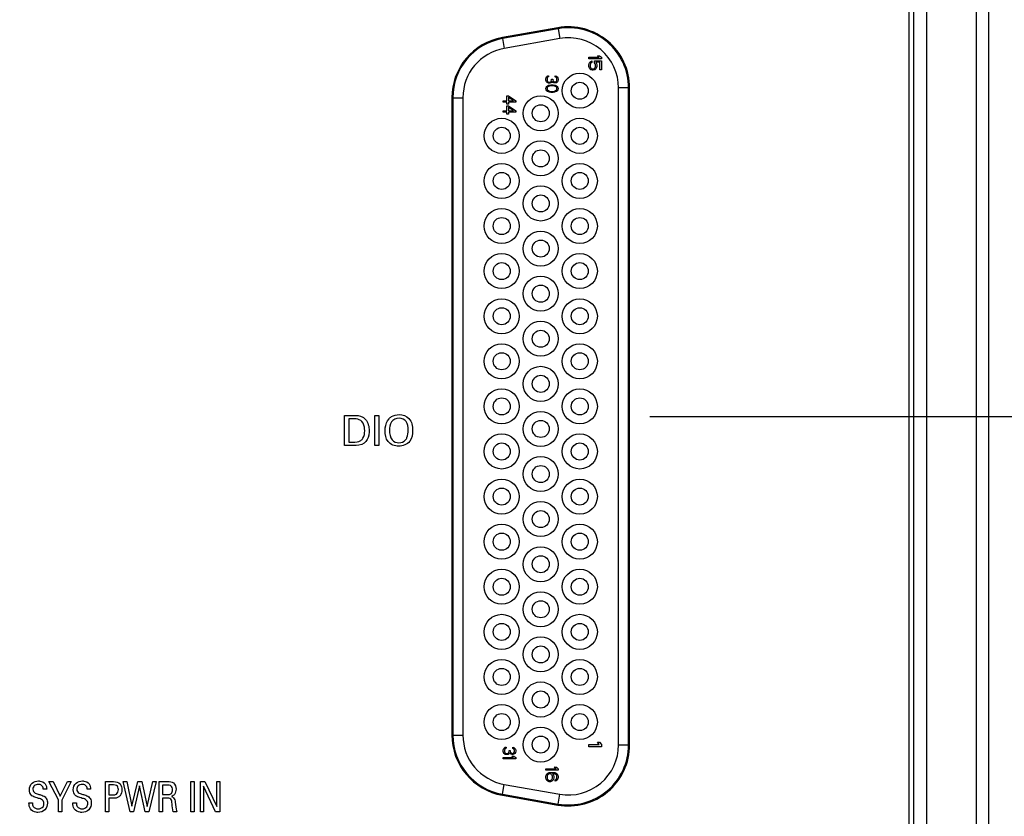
# Model space of a CAD drawing. Header units: inches. Extents: x 0 to 34, y 0 to 22.
# Tile 26 of 121: x 17.2 to 19.1, y 6.1 to 7.6. Entities that reach past the tile are written whole.
import ezdxf

# ---------------------------------------------------------------- set-up
doc = ezdxf.new("R2010")
doc.units = ezdxf.units.IN
doc.header["$LTSCALE"] = 1.87
doc.header["$MEASUREMENT"] = 0
doc.layers.get('0').update_dxf_attribs({"linetype": 'CONTINUOUS'})
doc.layers.add('DIMENSIONS', color=7, linetype='CONTINUOUS')
doc.styles.get("Standard").update_dxf_attribs({"font": 'txt', "width": 0.8})
doc.dimstyles.new('DIMSTYLE_1', dxfattribs={"dimtxt": 0.125, "dimasz": 0.18, "dimexe": 0.125, "dimexo": 0.0625, "dimgap": 0.0625, "dimtad": 0, "dimtih": 1, "dimtoh": 1, "dimdec": 3, "dimzin": 4, "dimdsep": 46, "dimtxsty": 'STANDARD', "dimblk": '_FILLED', "dimblk1": '_FILLED', "dimblk2": '_FILLED', "dimcen": 0.09, "dimadec": 0, "dimazin": 0, "dimtp": 0.001, "dimtm": 0.001, "dimtfac": 1, "dimtdec": 3, "dimtofl": 0, "dimtmove": 0, "dimatfit": 3, "dimldrblk": '_FILLED', "dimfxl": 1, "dimtolj": 1, "dimtzin": 4, "dimarcsym": 0})

# ---------------------------------------------------------------- blocks, each defined once
blk = doc.blocks.new('_FILLED')
at = {"color": 0, "linetype": 'BYBLOCK'}
blk.add_solid([(0, 0), (-1, 0.174), (-1, -0.174)], dxfattribs=at)
blk = doc.blocks.new('*D12')
at = {"layer": 'DIMENSIONS', "color": 2, "linetype": 'CONTINUOUS'}
for p, q in [((18.5638, 8.697), (19.7136, 8.697)), ((19.5886, 8.697), (19.5886, 7.898)), ((19.5886, 6.849), (19.5886, 7.4605)), ((18.4123, 6.849), (19.7136, 6.849))]:
    blk.add_line(p, q, dxfattribs=at)
at = {"layer": 'DIMENSIONS', "color": 2, "linetype": 'CONTINUOUS', "xscale": 0.18, "yscale": 0.18, "zscale": 0.18}
for p, rotation in [((19.5886, 8.697), 90), ((19.5886, 6.849), 270)]:
    blk.add_blockref('_FILLED', p, dxfattribs=dict(at, rotation=rotation))
at = {"layer": 'DIMENSIONS', "color": 2, "linetype": 'CONTINUOUS', "insert": (19.4886, 7.8355), "char_height": 0.125, "width": 0.7, "attachment_point": 2, "line_spacing_factor": 0.9}
blk.add_mtext('1.848\\P[46.94]', dxfattribs=at)
blk = doc.blocks.new('*D13')
at = {"layer": 'DIMENSIONS', "color": 2, "linetype": 'CONTINUOUS'}
for p, q in [((18.4123, 6.849), (19.7136, 6.849)), ((19.5886, 6.849), (19.5886, 6.1833)), ((19.5886, 5.2676), (19.5886, 5.7458)), ((18.2952, 5.2676), (19.7136, 5.2676))]:
    blk.add_line(p, q, dxfattribs=at)
at = {"layer": 'DIMENSIONS', "color": 2, "linetype": 'CONTINUOUS', "xscale": 0.18, "yscale": 0.18, "zscale": 0.18}
for p, rotation in [((19.5886, 6.849), 90), ((19.5886, 5.2676), 270)]:
    blk.add_blockref('_FILLED', p, dxfattribs=dict(at, rotation=rotation))
at = {"layer": 'DIMENSIONS', "color": 2, "linetype": 'CONTINUOUS', "insert": (19.4886, 6.1208), "char_height": 0.125, "width": 0.7, "attachment_point": 2, "line_spacing_factor": 0.9}
blk.add_mtext('1.581\\P[40.17]', dxfattribs=at)
blk = doc.blocks.new('*D32')
at = {"layer": 'DIMENSIONS', "color": 2, "linetype": 'CONTINUOUS'}
for p, q in [((16.8606, 6.1945), (16.8606, 2.302)), ((16.9622, 5.1554), (16.9622, 2.302)), ((16.8606, 2.427), (16.4953, 2.427)), ((16.9622, 2.427), (17.3222, 2.427))]:
    blk.add_line(p, q, dxfattribs=at)
at = {"layer": 'DIMENSIONS', "color": 2, "linetype": 'CONTINUOUS', "xscale": 0.18, "yscale": 0.18, "zscale": 0.18}
blk.add_blockref('_FILLED', (16.8606, 2.427), dxfattribs=at)
at = {"layer": 'DIMENSIONS', "color": 2, "linetype": 'CONTINUOUS', "xscale": 0.18, "yscale": 0.18, "zscale": 0.18, "rotation": 180}
blk.add_blockref('_FILLED', (16.9622, 2.427), dxfattribs=at)
at = {"layer": 'DIMENSIONS', "color": 2, "linetype": 'CONTINUOUS', "insert": (16.2328, 2.4895), "char_height": 0.125, "width": 0.6, "attachment_point": 3, "line_spacing_factor": 0.9}
blk.add_mtext('.102\\P[2.58]', dxfattribs=at)

msp = doc.modelspace()

# ---------------------------------------------------------------- linework, layer by layer
at = {"color": 7, "linetype": 'CONTINUOUS'}
for p, q in [((19.0636, 11.2521), (19.0636, 4.452)), ((19.0886, 11.2265), (19.0886, 4.4776)), ((18.9301, 5.102), (18.9301, 10.601)), ((18.9396, 5.1024), (18.9396, 10.6017)), ((18.9651, 5.1024), (18.9651, 10.6017)), ((18.2286, 7.6247), (18.1176, 7.6051)), ((18.2289, 7.6227), (18.1179, 7.6031)), ((18.2289, 7.6227), (18.2324, 7.603)), ((18.1179, 7.6031), (18.1214, 7.5835)), ((18.2324, 7.603), (18.1214, 7.5835)), ((18.2903, 7.5659), (18.311, 7.5659)), ((18.2903, 7.5628), (18.2903, 7.5659)), ((18.3153, 7.5628), (18.2903, 7.5628)), ((18.2903, 7.5508), (18.2908, 7.5534)), ((18.2903, 7.5477), (18.2903, 7.5508)), ((18.2908, 7.5534), (18.2924, 7.556)), ((18.2924, 7.556), (18.2945, 7.5576)), ((18.2934, 7.5529), (18.2929, 7.5508)), ((18.2929, 7.5508), (18.2929, 7.5477)), ((18.2945, 7.5545), (18.2934, 7.5529)), ((18.2945, 7.5576), (18.2966, 7.5586)), ((18.2966, 7.5555), (18.2945, 7.5545)), ((18.2966, 7.5586), (18.2966, 7.5555)), ((18.3014, 7.5586), (18.3153, 7.5586)), ((18.3014, 7.555), (18.3014, 7.5586)), ((18.303, 7.5529), (18.3014, 7.555)), ((18.3036, 7.5508), (18.303, 7.5529)), ((18.3036, 7.5477), (18.3036, 7.5508)), ((18.3126, 7.556), (18.3041, 7.556)), ((18.3041, 7.556), (18.3057, 7.5534)), ((18.3057, 7.5534), (18.3062, 7.5508)), ((18.3062, 7.5508), (18.3062, 7.5477)), ((18.3073, 7.569), (18.3115, 7.569)), ((18.311, 7.5659), (18.3073, 7.569)), ((18.3115, 7.569), (18.3153, 7.5659)), ((18.3126, 7.5409), (18.3126, 7.556)), ((18.3153, 7.5659), (18.3153, 7.5628)), ((18.3153, 7.5586), (18.3153, 7.5409)), ((18.2908, 7.5451), (18.2903, 7.5477)), ((18.2924, 7.5425), (18.2908, 7.5451)), ((18.2945, 7.5409), (18.2924, 7.5425)), ((18.2929, 7.5477), (18.2934, 7.5456)), ((18.2934, 7.5456), (18.2945, 7.544)), ((18.2945, 7.544), (18.2961, 7.543)), ((18.2972, 7.5399), (18.2945, 7.5409)), ((18.2961, 7.543), (18.2977, 7.5425)), ((18.2993, 7.5399), (18.2972, 7.5399)), ((18.2977, 7.5425), (18.2988, 7.5425)), ((18.2988, 7.5425), (18.3004, 7.543)), ((18.302, 7.5409), (18.2993, 7.5399)), ((18.3004, 7.543), (18.302, 7.544)), ((18.302, 7.544), (18.303, 7.5456)), ((18.3041, 7.5425), (18.302, 7.5409)), ((18.303, 7.5456), (18.3036, 7.5477)), ((18.3057, 7.5451), (18.3041, 7.5425)), ((18.3062, 7.5477), (18.3057, 7.5451)), ((18.3153, 7.5409), (18.3126, 7.5409)), ((18.2043, 7.5232), (18.2048, 7.5249)), ((18.2043, 7.5199), (18.2043, 7.5232)), ((18.2048, 7.5182), (18.2043, 7.5199)), ((18.2048, 7.5249), (18.2059, 7.5265)), ((18.2059, 7.5165), (18.2048, 7.5182)), ((18.2059, 7.5265), (18.2069, 7.5278)), ((18.2069, 7.5153), (18.2059, 7.5165)), ((18.2069, 7.5278), (18.2085, 7.5286)), ((18.2074, 7.5249), (18.2069, 7.5228)), ((18.2069, 7.5228), (18.2069, 7.5203)), ((18.2069, 7.5203), (18.2074, 7.5182)), ((18.2085, 7.5145), (18.2069, 7.5153)), ((18.208, 7.5257), (18.2074, 7.5249)), ((18.2074, 7.5182), (18.208, 7.5174)), ((18.209, 7.5265), (18.208, 7.5257)), ((18.208, 7.5174), (18.209, 7.5165)), ((18.2085, 7.5286), (18.2101, 7.529)), ((18.2101, 7.514), (18.2085, 7.5145)), ((18.2101, 7.527), (18.209, 7.5265)), ((18.209, 7.5165), (18.2101, 7.5161)), ((18.2101, 7.529), (18.2101, 7.527)), ((18.2101, 7.5161), (18.2122, 7.5161)), ((18.2122, 7.514), (18.2101, 7.514)), ((18.2117, 7.5103), (18.2144, 7.5107)), ((18.2122, 7.5161), (18.2144, 7.517)), ((18.2144, 7.5145), (18.2122, 7.514)), ((18.2144, 7.517), (18.2154, 7.5182)), ((18.216, 7.5153), (18.2144, 7.5145)), ((18.2144, 7.5107), (18.2191, 7.5107)), ((18.2154, 7.5182), (18.216, 7.5207)), ((18.216, 7.5224), (18.2181, 7.5224)), ((18.216, 7.5207), (18.216, 7.5224)), ((18.217, 7.5174), (18.216, 7.5153)), ((18.2186, 7.5157), (18.217, 7.5174)), ((18.2181, 7.5224), (18.2181, 7.5207)), ((18.2181, 7.5207), (18.2191, 7.5182)), ((18.2202, 7.5149), (18.2186, 7.5157)), ((18.2191, 7.5182), (18.2202, 7.5174)), ((18.2191, 7.5107), (18.2218, 7.5103)), ((18.2202, 7.5174), (18.2223, 7.5165)), ((18.2223, 7.5145), (18.2202, 7.5149)), ((18.2223, 7.5165), (18.2234, 7.5165)), ((18.2234, 7.5145), (18.2223, 7.5145)), ((18.2234, 7.5286), (18.2255, 7.5282)), ((18.2234, 7.5265), (18.2234, 7.5286)), ((18.225, 7.5257), (18.2234, 7.5265)), ((18.2234, 7.5165), (18.225, 7.5174)), ((18.2255, 7.5149), (18.2234, 7.5145)), ((18.2261, 7.5245), (18.225, 7.5257)), ((18.225, 7.5174), (18.2261, 7.5186)), ((18.2255, 7.5282), (18.2277, 7.5265)), ((18.2277, 7.5165), (18.2255, 7.5149)), ((18.2266, 7.5224), (18.2261, 7.5245)), ((18.2261, 7.5186), (18.2266, 7.5207)), ((18.2266, 7.5207), (18.2266, 7.5224)), ((18.2277, 7.5265), (18.2287, 7.5249)), ((18.2287, 7.5182), (18.2277, 7.5165)), ((18.2287, 7.5249), (18.2293, 7.522)), ((18.2293, 7.5211), (18.2287, 7.5182)), ((18.2293, 7.522), (18.2293, 7.5211)), ((18.2043, 7.5032), (18.2048, 7.5057)), ((18.2048, 7.5007), (18.2043, 7.5032)), ((18.2048, 7.5057), (18.2064, 7.5078)), ((18.2064, 7.4986), (18.2048, 7.5007)), ((18.2064, 7.5078), (18.208, 7.509)), ((18.208, 7.4974), (18.2064, 7.4986)), ((18.2074, 7.5053), (18.2069, 7.5032)), ((18.2069, 7.5032), (18.2074, 7.5011)), ((18.2085, 7.5065), (18.2074, 7.5053)), ((18.2074, 7.5011), (18.2085, 7.4999)), ((18.208, 7.509), (18.2101, 7.5099)), ((18.2101, 7.4965), (18.208, 7.4974)), ((18.2117, 7.5082), (18.2085, 7.5065)), ((18.2085, 7.4999), (18.2117, 7.4982)), ((18.2101, 7.5099), (18.2117, 7.5103)), ((18.2117, 7.4961), (18.2101, 7.4965)), ((18.2149, 7.5086), (18.2117, 7.5082)), ((18.2117, 7.4982), (18.2149, 7.4978)), ((18.2144, 7.4957), (18.2117, 7.4961)), ((18.2191, 7.4957), (18.2144, 7.4957)), ((18.2186, 7.5086), (18.2149, 7.5086)), ((18.2149, 7.4978), (18.2186, 7.4978)), ((18.2218, 7.5082), (18.2186, 7.5086)), ((18.2186, 7.4978), (18.2218, 7.4982)), ((18.2218, 7.4961), (18.2191, 7.4957)), ((18.2218, 7.5103), (18.2234, 7.5099)), ((18.225, 7.5065), (18.2218, 7.5082)), ((18.2218, 7.4982), (18.225, 7.4999)), ((18.2234, 7.4965), (18.2218, 7.4961)), ((18.2234, 7.5099), (18.2255, 7.509)), ((18.2255, 7.4974), (18.2234, 7.4965)), ((18.2261, 7.5053), (18.225, 7.5065)), ((18.225, 7.4999), (18.2261, 7.5011)), ((18.2255, 7.509), (18.2271, 7.5078)), ((18.2271, 7.4986), (18.2255, 7.4974)), ((18.2266, 7.5032), (18.2261, 7.5053)), ((18.2261, 7.5011), (18.2266, 7.5032)), ((18.2271, 7.5078), (18.2287, 7.5057)), ((18.2287, 7.5007), (18.2271, 7.4986)), ((18.2287, 7.5057), (18.2293, 7.5032)), ((18.2293, 7.5032), (18.2287, 7.5007)), ((18.3698, 7.5045), (18.3498, 7.5045)), ((18.3498, 6.1935), (18.3498, 7.5045)), ((18.3698, 6.1935), (18.3698, 7.5045)), ((18.3718, 6.1935), (18.3718, 7.5045)), ((18.0168, 7.485), (18.0168, 6.2131)), ((18.0188, 7.485), (18.0388, 7.485)), ((18.0188, 7.485), (18.0188, 6.2131)), ((18.0388, 7.485), (18.0388, 6.2131)), ((18.1193, 7.479), (18.1267, 7.479)), ((18.1193, 7.4765), (18.1193, 7.479)), ((18.1267, 7.4765), (18.1193, 7.4765)), ((18.1267, 7.489), (18.1299, 7.489)), ((18.1267, 7.479), (18.1267, 7.489)), ((18.1267, 7.4724), (18.1267, 7.4765)), ((18.1299, 7.4724), (18.1267, 7.4724)), ((18.1299, 7.489), (18.1443, 7.479)), ((18.14, 7.479), (18.1299, 7.4861)), ((18.1299, 7.4861), (18.1299, 7.479)), ((18.1299, 7.479), (18.14, 7.479)), ((18.1443, 7.4765), (18.1299, 7.4765)), ((18.1299, 7.4765), (18.1299, 7.4724)), ((18.1443, 7.479), (18.1443, 7.4765)), ((18.1193, 7.459), (18.1267, 7.459)), ((18.1193, 7.4565), (18.1193, 7.459)), ((18.1267, 7.4565), (18.1193, 7.4565)), ((18.1267, 7.469), (18.1299, 7.469)), ((18.1267, 7.459), (18.1267, 7.469)), ((18.1267, 7.4524), (18.1267, 7.4565)), ((18.1299, 7.4524), (18.1267, 7.4524)), ((18.1299, 7.469), (18.1443, 7.459)), ((18.14, 7.459), (18.1299, 7.4661)), ((18.1299, 7.4661), (18.1299, 7.459)), ((18.1299, 7.459), (18.14, 7.459)), ((18.1443, 7.4565), (18.1299, 7.4565)), ((18.1299, 7.4565), (18.1299, 7.4524)), ((18.1443, 7.459), (18.1443, 7.4565)), ((18.0188, 6.2131), (18.0388, 6.2131)), ((18.2903, 6.1944), (18.311, 6.1944)), ((18.2903, 6.1897), (18.2903, 6.1944)), ((18.3073, 6.199), (18.3115, 6.199)), ((18.311, 6.1944), (18.3073, 6.199)), ((18.3115, 6.199), (18.3153, 6.1944)), ((18.3153, 6.1944), (18.3153, 6.1897)), ((18.3498, 6.1935), (18.3698, 6.1935)), ((18.1193, 6.1832), (18.1198, 6.1849)), ((18.1193, 6.1799), (18.1193, 6.1832)), ((18.1198, 6.1782), (18.1193, 6.1799)), ((18.1198, 6.1849), (18.1209, 6.1865)), ((18.1209, 6.1765), (18.1198, 6.1782)), ((18.1209, 6.1865), (18.1219, 6.1878)), ((18.1219, 6.1753), (18.1209, 6.1765)), ((18.1219, 6.1878), (18.1235, 6.1886)), ((18.1224, 6.1849), (18.1219, 6.1828)), ((18.1219, 6.1828), (18.1219, 6.1803)), ((18.1219, 6.1803), (18.1224, 6.1782)), ((18.1235, 6.1745), (18.1219, 6.1753)), ((18.123, 6.1857), (18.1224, 6.1849)), ((18.1224, 6.1782), (18.123, 6.1774)), ((18.124, 6.1865), (18.123, 6.1857)), ((18.123, 6.1774), (18.124, 6.1765)), ((18.1235, 6.1886), (18.1251, 6.189)), ((18.1251, 6.174), (18.1235, 6.1745)), ((18.1251, 6.187), (18.124, 6.1865)), ((18.124, 6.1765), (18.1251, 6.1761)), ((18.1251, 6.189), (18.1251, 6.187)), ((18.1251, 6.1761), (18.1272, 6.1761)), ((18.1272, 6.174), (18.1251, 6.174)), ((18.1272, 6.1761), (18.1294, 6.177)), ((18.1294, 6.1745), (18.1272, 6.174)), ((18.1294, 6.177), (18.1304, 6.1782)), ((18.131, 6.1753), (18.1294, 6.1745)), ((18.1304, 6.1782), (18.131, 6.1807)), ((18.131, 6.1824), (18.1331, 6.1824)), ((18.131, 6.1807), (18.131, 6.1824)), ((18.132, 6.1774), (18.131, 6.1753)), ((18.1336, 6.1757), (18.132, 6.1774)), ((18.1331, 6.1824), (18.1331, 6.1807)), ((18.1331, 6.1807), (18.1341, 6.1782)), ((18.1352, 6.1749), (18.1336, 6.1757)), ((18.1341, 6.1782), (18.1352, 6.1774)), ((18.1352, 6.1774), (18.1373, 6.1765)), ((18.1373, 6.1745), (18.1352, 6.1749)), ((18.1373, 6.1765), (18.1384, 6.1765)), ((18.1384, 6.1745), (18.1373, 6.1745)), ((18.1384, 6.1886), (18.1405, 6.1882)), ((18.1384, 6.1865), (18.1384, 6.1886)), ((18.14, 6.1857), (18.1384, 6.1865)), ((18.1384, 6.1765), (18.14, 6.1774)), ((18.1405, 6.1749), (18.1384, 6.1745)), ((18.1411, 6.1845), (18.14, 6.1857)), ((18.14, 6.1774), (18.1411, 6.1786)), ((18.1405, 6.1882), (18.1427, 6.1865)), ((18.1427, 6.1765), (18.1405, 6.1749)), ((18.1416, 6.1824), (18.1411, 6.1845)), ((18.1411, 6.1786), (18.1416, 6.1807)), ((18.1416, 6.1807), (18.1416, 6.1824)), ((18.1427, 6.1865), (18.1437, 6.1849)), ((18.1437, 6.1782), (18.1427, 6.1765)), ((18.1437, 6.1849), (18.1443, 6.182)), ((18.1443, 6.1811), (18.1437, 6.1782)), ((18.1443, 6.182), (18.1443, 6.1811)), ((18.3153, 6.1897), (18.2903, 6.1897)), ((18.1193, 6.1682), (18.14, 6.1682)), ((18.1193, 6.1657), (18.1193, 6.1682)), ((18.1443, 6.1657), (18.1193, 6.1657)), ((18.1363, 6.1707), (18.1405, 6.1707)), ((18.14, 6.1682), (18.1363, 6.1707)), ((18.1405, 6.1707), (18.1443, 6.1682)), ((18.1443, 6.1682), (18.1443, 6.1657)), ((18.2043, 6.1459), (18.225, 6.1459)), ((18.2043, 6.1428), (18.2043, 6.1459)), ((18.2293, 6.1428), (18.2043, 6.1428)), ((18.2048, 6.1329), (18.2064, 6.1355)), ((18.2064, 6.1355), (18.2085, 6.1371)), ((18.2085, 6.1371), (18.2112, 6.1381)), ((18.2101, 6.135), (18.2085, 6.1339)), ((18.2117, 6.1355), (18.2101, 6.135)), ((18.2112, 6.1381), (18.2149, 6.1386)), ((18.2133, 6.1355), (18.2117, 6.1355)), ((18.2149, 6.135), (18.2133, 6.1355)), ((18.2149, 6.1386), (18.2186, 6.1386)), ((18.216, 6.1339), (18.2149, 6.135)), ((18.2186, 6.136), (18.2176, 6.136)), ((18.2176, 6.136), (18.2197, 6.1329)), ((18.2186, 6.1386), (18.2223, 6.1381)), ((18.2218, 6.1355), (18.2186, 6.136)), ((18.2213, 6.149), (18.2255, 6.149)), ((18.225, 6.1459), (18.2213, 6.149)), ((18.2234, 6.135), (18.2218, 6.1355)), ((18.2223, 6.1381), (18.225, 6.1371)), ((18.225, 6.1339), (18.2234, 6.135)), ((18.225, 6.1371), (18.2271, 6.1355)), ((18.2255, 6.149), (18.2293, 6.1459)), ((18.2271, 6.1355), (18.2287, 6.1329)), ((18.2293, 6.1459), (18.2293, 6.1428)), ((18.1179, 6.0949), (18.1214, 6.1146)), ((18.1214, 6.1146), (18.2324, 6.0951)), ((18.2043, 6.1303), (18.2048, 6.1329)), ((18.2043, 6.1277), (18.2043, 6.1303)), ((18.2048, 6.1251), (18.2043, 6.1277)), ((18.2064, 6.1225), (18.2048, 6.1251)), ((18.2085, 6.1209), (18.2064, 6.1225)), ((18.2074, 6.1324), (18.2069, 6.1308)), ((18.2069, 6.1308), (18.2069, 6.1272)), ((18.2069, 6.1272), (18.2074, 6.1256)), ((18.2085, 6.1339), (18.2074, 6.1324)), ((18.2074, 6.1256), (18.2085, 6.124)), ((18.2085, 6.124), (18.2101, 6.123)), ((18.2112, 6.1199), (18.2085, 6.1209)), ((18.2101, 6.123), (18.2117, 6.1225)), ((18.2138, 6.1199), (18.2112, 6.1199)), ((18.2117, 6.1225), (18.2133, 6.1225)), ((18.2133, 6.1225), (18.2149, 6.123)), ((18.2165, 6.1209), (18.2138, 6.1199)), ((18.2149, 6.123), (18.216, 6.124)), ((18.217, 6.1324), (18.216, 6.1339)), ((18.216, 6.124), (18.217, 6.1256)), ((18.2181, 6.1225), (18.2165, 6.1209)), ((18.2176, 6.1308), (18.217, 6.1324)), ((18.217, 6.1256), (18.2176, 6.1272)), ((18.2176, 6.1272), (18.2176, 6.1308)), ((18.2197, 6.1251), (18.2181, 6.1225)), ((18.2197, 6.1329), (18.2202, 6.1303)), ((18.2202, 6.1277), (18.2197, 6.1251)), ((18.2202, 6.1303), (18.2202, 6.1277)), ((18.2234, 6.1235), (18.225, 6.1246)), ((18.2234, 6.1209), (18.2234, 6.1235)), ((18.225, 6.1214), (18.2234, 6.1209)), ((18.2261, 6.1324), (18.225, 6.1339)), ((18.225, 6.1246), (18.2261, 6.1261)), ((18.2271, 6.123), (18.225, 6.1214)), ((18.2266, 6.1308), (18.2261, 6.1324)), ((18.2261, 6.1261), (18.2266, 6.1277)), ((18.2266, 6.1277), (18.2266, 6.1308)), ((18.2287, 6.1256), (18.2271, 6.123)), ((18.2287, 6.1329), (18.2293, 6.1303)), ((18.2293, 6.1282), (18.2287, 6.1256)), ((18.2293, 6.1303), (18.2293, 6.1282)), ((18.1179, 6.0949), (18.2289, 6.0754)), ((18.2289, 6.0754), (18.2324, 6.0951)), ((18.1176, 6.093), (18.2286, 6.0734))]:
    msp.add_line(p, q, dxfattribs=at)
at = {"color": 40, "linetype": 'CONTINUOUS'}
for p, q in [((17.8027, 6.851), (17.8201, 6.851)), ((17.8027, 6.7908), (17.8027, 6.851)), ((17.821, 6.8441), (17.811, 6.8441)), ((17.811, 6.8441), (17.811, 6.7977)), ((17.8628, 6.851), (17.8711, 6.851)), ((17.8628, 6.7908), (17.8628, 6.851)), ((17.8711, 6.851), (17.8711, 6.7908)), ((17.8196, 6.7908), (17.8027, 6.7908)), ((17.811, 6.7977), (17.8191, 6.7977)), ((17.8711, 6.7908), (17.8628, 6.7908)), ((17.2123, 6.1202), (17.2206, 6.1202)), ((17.2311, 6.0838), (17.2123, 6.1202)), ((17.2206, 6.1202), (17.2348, 6.0908)), ((17.2348, 6.0908), (17.2492, 6.1202)), ((17.2567, 6.1202), (17.2378, 6.0833)), ((17.2492, 6.1202), (17.2567, 6.1202)), ((17.3252, 6.1202), (17.3413, 6.1202)), ((17.3252, 6.0601), (17.3252, 6.1202)), ((17.3606, 6.1202), (17.3677, 6.1202)), ((17.3742, 6.0601), (17.3606, 6.1202)), ((17.3677, 6.1202), (17.3781, 6.0708)), ((17.3781, 6.0708), (17.3896, 6.1202)), ((17.3896, 6.1202), (17.3979, 6.1202)), ((17.3979, 6.1202), (17.4087, 6.0704)), ((17.4087, 6.0704), (17.4197, 6.1202)), ((17.4262, 6.1202), (17.4119, 6.0601)), ((17.4197, 6.1202), (17.4262, 6.1202)), ((17.4324, 6.1202), (17.4496, 6.1202)), ((17.4324, 6.0601), (17.4324, 6.1202)), ((17.4956, 6.1202), (17.5022, 6.1202)), ((17.4956, 6.0601), (17.4956, 6.1202)), ((17.5022, 6.1202), (17.5022, 6.0601)), ((17.5146, 6.1202), (17.5238, 6.1202)), ((17.5146, 6.0601), (17.5146, 6.1202)), ((17.5238, 6.1202), (17.5475, 6.0705)), ((17.5475, 6.1202), (17.5537, 6.1202)), ((17.5475, 6.0705), (17.5475, 6.1202)), ((17.5537, 6.1202), (17.5537, 6.0601)), ((17.2079, 6.1053), (17.201, 6.1053)), ((17.2955, 6.1053), (17.2886, 6.1053)), ((17.3412, 6.1135), (17.3318, 6.1135)), ((17.3318, 6.1135), (17.3318, 6.0938)), ((17.3934, 6.1115), (17.3814, 6.0601)), ((17.4045, 6.0601), (17.3934, 6.1115)), ((17.4494, 6.1133), (17.4389, 6.1133)), ((17.4389, 6.1133), (17.4389, 6.0944)), ((17.5451, 6.0601), (17.5206, 6.1112)), ((17.5206, 6.1112), (17.5206, 6.0601)), ((17.1724, 6.0777), (17.1794, 6.0777)), ((17.2311, 6.0601), (17.2311, 6.0838)), ((17.2378, 6.0833), (17.2378, 6.0601)), ((17.26, 6.0777), (17.267, 6.0777)), ((17.3318, 6.0938), (17.3398, 6.0938)), ((17.3396, 6.0868), (17.3318, 6.0868)), ((17.3318, 6.0868), (17.3318, 6.0601)), ((17.4389, 6.0944), (17.4494, 6.0944)), ((17.4474, 6.0873), (17.439, 6.0873)), ((17.439, 6.0873), (17.439, 6.0601)), ((17.2378, 6.0601), (17.2311, 6.0601)), ((17.3318, 6.0601), (17.3252, 6.0601)), ((17.3814, 6.0601), (17.3742, 6.0601)), ((17.4119, 6.0601), (17.4045, 6.0601)), ((17.439, 6.0601), (17.4324, 6.0601)), ((17.4673, 6.0601), (17.4602, 6.0601)), ((17.5022, 6.0601), (17.4956, 6.0601)), ((17.5206, 6.0601), (17.5146, 6.0601)), ((17.5537, 6.0601), (17.5451, 6.0601))]:
    msp.add_line(p, q, dxfattribs=at)
at = {"color": 7, "linetype": 'CONTINUOUS'}
for centre, radius in [((18.2723, 7.499), 0.035), ((18.2723, 7.499), 0.017), ((18.1943, 7.454), 0.035), ((18.1943, 7.454), 0.017), ((18.1163, 7.409), 0.035), ((18.2723, 7.409), 0.035), ((18.1163, 7.409), 0.017), ((18.2723, 7.409), 0.017), ((18.1943, 7.364), 0.035), ((18.1943, 7.364), 0.017), ((18.1163, 7.319), 0.035), ((18.2723, 7.319), 0.035), ((18.1163, 7.319), 0.017), ((18.2723, 7.319), 0.017), ((18.1943, 7.274), 0.035), ((18.1943, 7.274), 0.017), ((18.1163, 7.229), 0.035), ((18.2723, 7.229), 0.035), ((18.1163, 7.229), 0.017), ((18.2723, 7.229), 0.017), ((18.1943, 7.184), 0.035), ((18.1943, 7.184), 0.017), ((18.1163, 7.139), 0.035), ((18.2723, 7.139), 0.035), ((18.1163, 7.139), 0.017), ((18.2723, 7.139), 0.017), ((18.1943, 7.094), 0.035), ((18.1943, 7.094), 0.017), ((18.1163, 7.049), 0.035), ((18.2723, 7.049), 0.035), ((18.1163, 7.049), 0.017), ((18.2723, 7.049), 0.017), ((18.1943, 7.004), 0.035), ((18.1943, 7.004), 0.017), ((18.1163, 6.959), 0.035), ((18.2723, 6.959), 0.035), ((18.1163, 6.959), 0.017), ((18.2723, 6.959), 0.017), ((18.1943, 6.914), 0.035), ((18.1943, 6.914), 0.017), ((18.1163, 6.869), 0.035), ((18.2723, 6.869), 0.035), ((18.1163, 6.869), 0.017), ((18.2723, 6.869), 0.017), ((18.1943, 6.824), 0.035), ((18.1943, 6.824), 0.017), ((18.1163, 6.779), 0.035), ((18.2723, 6.779), 0.035), ((18.1163, 6.779), 0.017), ((18.2723, 6.779), 0.017), ((18.1943, 6.734), 0.035), ((18.1943, 6.734), 0.017), ((18.1163, 6.689), 0.035), ((18.1163, 6.689), 0.017), ((18.2723, 6.689), 0.035), ((18.2723, 6.689), 0.017), ((18.1943, 6.644), 0.035), ((18.1943, 6.644), 0.017), ((18.1163, 6.599), 0.035), ((18.2723, 6.599), 0.035), ((18.1163, 6.599), 0.017), ((18.2723, 6.599), 0.017), ((18.1943, 6.554), 0.035), ((18.1943, 6.554), 0.017), ((18.1163, 6.509), 0.035), ((18.2723, 6.509), 0.035), ((18.1163, 6.509), 0.017), ((18.2723, 6.509), 0.017), ((18.1943, 6.464), 0.035), ((18.1943, 6.464), 0.017), ((18.1163, 6.419), 0.035), ((18.2723, 6.419), 0.035), ((18.1163, 6.419), 0.017), ((18.2723, 6.419), 0.017), ((18.1943, 6.374), 0.035), ((18.1943, 6.374), 0.017), ((18.1163, 6.329), 0.035), ((18.2723, 6.329), 0.035), ((18.1163, 6.329), 0.017), ((18.2723, 6.329), 0.017), ((18.1943, 6.284), 0.035), ((18.1943, 6.284), 0.017), ((18.1163, 6.239), 0.035), ((18.2723, 6.239), 0.035), ((18.1163, 6.239), 0.017), ((18.2723, 6.239), 0.017), ((18.1943, 6.194), 0.035), ((18.1943, 6.194), 0.017)]:
    msp.add_circle(centre, radius, dxfattribs=at)
for centre, radius, start, end in [((18.2498, 7.5045), 0.122, 0, 100), ((18.2498, 7.5045), 0.12, 0, 100), ((18.1388, 7.485), 0.122, 100, 180), ((18.1388, 7.485), 0.12, 100, 180), ((18.2498, 7.5045), 0.1, 0, 100), ((18.1388, 7.485), 0.1, 100, 180), ((18.1388, 6.2131), 0.122, 180, 260), ((18.1388, 6.2131), 0.12, 180, 260), ((18.1388, 6.2131), 0.1, 180, 260), ((18.2498, 6.1935), 0.122, 260, 360), ((18.2498, 6.1935), 0.12, 260, 360), ((18.2498, 6.1935), 0.1, 260, 360)]:
    msp.add_arc(centre, radius, start, end, dxfattribs=at)
at = {"color": 40, "linetype": 'CONTINUOUS'}
for points, knots in [([(17.8201, 6.851), (17.8264, 6.851), (17.8359, 6.8507), (17.8428, 6.8449), (17.8443, 6.8431)], [0, 0, 0, 0, 0.728765, 1, 1, 1, 1]), ([(17.837, 6.8388), (17.8343, 6.8418), (17.8283, 6.844), (17.8227, 6.8441), (17.821, 6.8441)], [0, 0, 0, 0, 0.704265, 1, 1, 1, 1]), ([(17.8836, 6.8205), (17.8836, 6.8224), (17.8839, 6.8308), (17.8868, 6.8396), (17.8913, 6.8445)], [0, 0, 0, 0, 0.221612, 1, 1, 1, 1]), ([(17.8913, 6.8445), (17.8928, 6.846), (17.8985, 6.8508), (17.9062, 6.8525), (17.9114, 6.8525)], [0, 0, 0, 0, 0.293021, 1, 1, 1, 1]), ([(17.9115, 6.8456), (17.9058, 6.8456), (17.8932, 6.8395), (17.8923, 6.8268), (17.8923, 6.821)], [0, 0, 0, 0, 0.496587, 1, 1, 1, 1]), ([(17.9114, 6.8525), (17.9185, 6.8525), (17.9352, 6.8468), (17.9385, 6.8296), (17.9385, 6.8215)], [0, 0, 0, 0, 0.467315, 1, 1, 1, 1]), ([(17.9297, 6.8216), (17.9297, 6.8274), (17.9289, 6.8399), (17.9168, 6.8456), (17.9115, 6.8456)], [0, 0, 0, 0, 0.525849, 1, 1, 1, 1]), ([(17.8428, 6.8201), (17.8428, 6.8211), (17.8425, 6.8276), (17.8407, 6.8347), (17.837, 6.8388)], [0, 0, 0, 0, 0.151878, 1, 1, 1, 1]), ([(17.8349, 6.801), (17.8367, 6.8023), (17.8415, 6.8077), (17.8428, 6.8152), (17.8428, 6.8201)], [0, 0, 0, 0, 0.312963, 1, 1, 1, 1]), ([(17.8517, 6.8204), (17.8517, 6.8174), (17.8509, 6.8085), (17.8465, 6.7995), (17.8417, 6.7957)], [0, 0, 0, 0, 0.326964, 1, 1, 1, 1]), ([(17.9107, 6.7894), (17.903, 6.7894), (17.886, 6.796), (17.8836, 6.813), (17.8836, 6.8205)], [0, 0, 0, 0, 0.507913, 1, 1, 1, 1]), ([(17.9385, 6.8215), (17.9385, 6.8139), (17.9361, 6.7966), (17.9188, 6.7894), (17.9107, 6.7894)], [0, 0, 0, 0, 0.485927, 1, 1, 1, 1]), ([(17.9243, 6.802), (17.9255, 6.8035), (17.9289, 6.8096), (17.9297, 6.8166), (17.9297, 6.8216)], [0, 0, 0, 0, 0.281945, 1, 1, 1, 1]), ([(17.1731, 6.1039), (17.1731, 6.1087), (17.177, 6.1188), (17.187, 6.1214), (17.1914, 6.1214)], [0, 0, 0, 0, 0.523424, 1, 1, 1, 1]), ([(17.1914, 6.1214), (17.1924, 6.1214), (17.1974, 6.1211), (17.2026, 6.1187), (17.205, 6.1155)], [0, 0, 0, 0, 0.195321, 1, 1, 1, 1]), ([(17.2607, 6.1039), (17.2607, 6.1087), (17.2646, 6.1188), (17.2746, 6.1214), (17.2791, 6.1214)], [0, 0, 0, 0, 0.523227, 1, 1, 1, 1]), ([(17.2791, 6.1214), (17.28, 6.1214), (17.285, 6.1211), (17.2902, 6.1187), (17.2926, 6.1155)], [0, 0, 0, 0, 0.195194, 1, 1, 1, 1]), ([(17.1908, 6.1144), (17.1881, 6.1144), (17.1822, 6.113), (17.1802, 6.1072), (17.1802, 6.1047)], [0, 0, 0, 0, 0.518757, 1, 1, 1, 1]), ([(17.1802, 6.1047), (17.1802, 6.1017), (17.1833, 6.0972), (17.1875, 6.0962), (17.1888, 6.0958)], [0, 0, 0, 0, 0.687249, 1, 1, 1, 1]), ([(17.1888, 6.0958), (17.1911, 6.095), (17.1964, 6.0934), (17.2019, 6.0915), (17.2044, 6.0894)], [0, 0, 0, 0, 0.429368, 1, 1, 1, 1]), ([(17.201, 6.1053), (17.2009, 6.108), (17.1987, 6.1136), (17.1932, 6.1144), (17.1908, 6.1144)], [0, 0, 0, 0, 0.539439, 1, 1, 1, 1]), ([(17.2784, 6.1144), (17.2757, 6.1144), (17.2698, 6.113), (17.2678, 6.1072), (17.2678, 6.1047)], [0, 0, 0, 0, 0.518674, 1, 1, 1, 1]), ([(17.2678, 6.1047), (17.2678, 6.1017), (17.2709, 6.0972), (17.2751, 6.0962), (17.2764, 6.0958)], [0, 0, 0, 0, 0.687249, 1, 1, 1, 1]), ([(17.2764, 6.0958), (17.2787, 6.095), (17.284, 6.0934), (17.2895, 6.0915), (17.292, 6.0894)], [0, 0, 0, 0, 0.429321, 1, 1, 1, 1]), ([(17.2886, 6.1053), (17.2885, 6.108), (17.2863, 6.1136), (17.2808, 6.1144), (17.2784, 6.1144)], [0, 0, 0, 0, 0.538995, 1, 1, 1, 1]), ([(17.3398, 6.0938), (17.3422, 6.0938), (17.3486, 6.0941), (17.3509, 6.1009), (17.3509, 6.1041)], [0, 0, 0, 0, 0.433078, 1, 1, 1, 1]), ([(17.3509, 6.1041), (17.3509, 6.1071), (17.349, 6.1133), (17.3433, 6.1135), (17.3412, 6.1135)], [0, 0, 0, 0, 0.588285, 1, 1, 1, 1]), ([(17.4591, 6.1035), (17.4591, 6.1066), (17.4571, 6.1128), (17.4514, 6.1133), (17.4494, 6.1133)], [0, 0, 0, 0, 0.611646, 1, 1, 1, 1]), ([(17.4558, 6.0957), (17.4561, 6.0959), (17.4583, 6.0978), (17.4591, 6.101), (17.4591, 6.1035)], [0, 0, 0, 0, 0.139612, 1, 1, 1, 1]), ([(17.1912, 6.0867), (17.1896, 6.0872), (17.1851, 6.0886), (17.1804, 6.0901), (17.1781, 6.092)], [0, 0, 0, 0, 0.354533, 1, 1, 1, 1]), ([(17.1794, 6.0777), (17.1794, 6.0751), (17.18, 6.0683), (17.1874, 6.0658), (17.191, 6.0658)], [0, 0, 0, 0, 0.415424, 1, 1, 1, 1]), ([(17.2092, 6.0774), (17.2092, 6.0727), (17.206, 6.062), (17.1952, 6.0587), (17.1902, 6.0587)], [0, 0, 0, 0, 0.484826, 1, 1, 1, 1]), ([(17.191, 6.0658), (17.1944, 6.0658), (17.2009, 6.0682), (17.2023, 6.0743), (17.2023, 6.0765)], [0, 0, 0, 0, 0.603797, 1, 1, 1, 1]), ([(17.2023, 6.0765), (17.2023, 6.079), (17.1997, 6.0848), (17.194, 6.0858), (17.1912, 6.0867)], [0, 0, 0, 0, 0.460752, 1, 1, 1, 1]), ([(17.2044, 6.0894), (17.2054, 6.0886), (17.2084, 6.0851), (17.2092, 6.0805), (17.2092, 6.0774)], [0, 0, 0, 0, 0.305908, 1, 1, 1, 1]), ([(17.2788, 6.0867), (17.2772, 6.0872), (17.2727, 6.0886), (17.268, 6.0901), (17.2657, 6.092)], [0, 0, 0, 0, 0.354361, 1, 1, 1, 1]), ([(17.267, 6.0777), (17.2671, 6.0751), (17.2676, 6.0683), (17.275, 6.0658), (17.2786, 6.0658)], [0, 0, 0, 0, 0.415518, 1, 1, 1, 1]), ([(17.2968, 6.0774), (17.2968, 6.0727), (17.2936, 6.062), (17.2828, 6.0587), (17.2778, 6.0587)], [0, 0, 0, 0, 0.484649, 1, 1, 1, 1]), ([(17.2786, 6.0658), (17.282, 6.0658), (17.2885, 6.0682), (17.2899, 6.0743), (17.2899, 6.0765)], [0, 0, 0, 0, 0.603892, 1, 1, 1, 1]), ([(17.2899, 6.0765), (17.2899, 6.079), (17.2873, 6.0848), (17.2816, 6.0858), (17.2788, 6.0867)], [0, 0, 0, 0, 0.460959, 1, 1, 1, 1]), ([(17.292, 6.0894), (17.293, 6.0886), (17.296, 6.0851), (17.2968, 6.0805), (17.2968, 6.0774)], [0, 0, 0, 0, 0.305894, 1, 1, 1, 1]), ([(17.3542, 6.092), (17.3536, 6.0912), (17.3499, 6.0873), (17.3439, 6.0868), (17.3396, 6.0868)], [0, 0, 0, 0, 0.190982, 1, 1, 1, 1]), ([(17.458, 6.076), (17.4577, 6.0791), (17.4573, 6.0863), (17.4502, 6.0873), (17.4474, 6.0873)], [0, 0, 0, 0, 0.526144, 1, 1, 1, 1]), ([(17.457, 6.0906), (17.46, 6.0896), (17.4638, 6.0854), (17.4642, 6.0806), (17.4643, 6.079)], [0, 0, 0, 0, 0.662498, 1, 1, 1, 1]), ([(17.1902, 6.0587), (17.1891, 6.0587), (17.1836, 6.059), (17.1776, 6.0617), (17.1752, 6.0655)], [0, 0, 0, 0, 0.20093, 1, 1, 1, 1]), ([(17.2778, 6.0587), (17.2767, 6.0587), (17.2712, 6.059), (17.2652, 6.0617), (17.2628, 6.0655)], [0, 0, 0, 0, 0.201042, 1, 1, 1, 1])]:
    msp.add_open_spline(points, degree=3, knots=knots, dxfattribs=at)
for points in [[(17.8443, 6.8431), (17.8495, 6.8371), (17.8517, 6.8284), (17.8517, 6.8204)], [(17.8923, 6.821), (17.8923, 6.8144), (17.8935, 6.8071), (17.8977, 6.802)], [(17.8191, 6.7977), (17.8245, 6.7977), (17.8306, 6.7978), (17.8349, 6.801)], [(17.8417, 6.7957), (17.8359, 6.7909), (17.8271, 6.7908), (17.8196, 6.7908)], [(17.8977, 6.802), (17.9007, 6.7982), (17.9062, 6.7965), (17.911, 6.7965)], [(17.911, 6.7965), (17.9158, 6.7965), (17.9212, 6.7983), (17.9243, 6.802)], [(17.205, 6.1155), (17.2071, 6.1126), (17.2077, 6.1088), (17.2079, 6.1053)], [(17.2926, 6.1155), (17.2947, 6.1126), (17.2953, 6.1088), (17.2955, 6.1053)], [(17.3413, 6.1202), (17.346, 6.1202), (17.3517, 6.1192), (17.3545, 6.1154)], [(17.3545, 6.1154), (17.357, 6.1122), (17.358, 6.1078), (17.358, 6.1038)], [(17.4496, 6.1202), (17.4535, 6.1202), (17.4577, 6.1198), (17.4607, 6.1174)], [(17.4607, 6.1174), (17.4642, 6.1147), (17.4661, 6.1096), (17.4661, 6.1052)], [(17.1781, 6.092), (17.1748, 6.0948), (17.1731, 6.0996), (17.1731, 6.1039)], [(17.2657, 6.092), (17.2624, 6.0948), (17.2607, 6.0996), (17.2607, 6.1039)], [(17.358, 6.1038), (17.358, 6.0996), (17.3568, 6.0952), (17.3542, 6.092)], [(17.4494, 6.0944), (17.4516, 6.0944), (17.454, 6.0944), (17.4558, 6.0957)], [(17.4661, 6.1052), (17.4661, 6.1015), (17.465, 6.0974), (17.4627, 6.0945)], [(17.1752, 6.0655), (17.173, 6.0691), (17.1724, 6.0735), (17.1724, 6.0777)], [(17.2628, 6.0655), (17.2606, 6.0691), (17.26, 6.0735), (17.26, 6.0777)], [(17.4627, 6.0945), (17.4612, 6.0927), (17.4592, 6.0913), (17.457, 6.0906)], [(17.4602, 6.0601), (17.4588, 6.0653), (17.4585, 6.0707), (17.458, 6.076)], [(17.4643, 6.079), (17.4649, 6.0727), (17.4656, 6.0663), (17.4673, 6.0601)]]:
    msp.add_open_spline(points, degree=3, dxfattribs=at)

# ---------------------------------------------------------------- dimensions: what is measured, and where the dimension line sits
at = {"layer": 'DIMENSIONS', "color": 2, "linetype": 'CONTINUOUS'}
for base, p1, p2, picture, middle in [((19.5886, 6.849), (18.5013, 8.697), (18.3498, 6.849), '*D12', (19.5886, 7.6793)), ((19.5886, 5.2676), (18.3498, 6.849), (18.2327, 5.2676), '*D13', (19.5886, 5.9646))]:
    dim = msp.add_linear_dim(base=base, p1=p1, p2=p2, angle=270, dimstyle='DIMSTYLE_1', dxfattribs=at)
    dim.commit()
    dim.dimension.update_dxf_attribs({"geometry": picture, "text_midpoint": middle, "dimtype": 160})
dim = msp.add_linear_dim(base=(16.9622, 2.427), p1=(16.8606, 6.257), p2=(16.9622, 5.2179), dimstyle='DIMSTYLE_1', dxfattribs=at)
dim.commit()
dim.dimension.update_dxf_attribs({"geometry": '*D32', "text_midpoint": (16.1328, 2.3333), "dimtype": 160})

doc.saveas('drawing.dxf')
